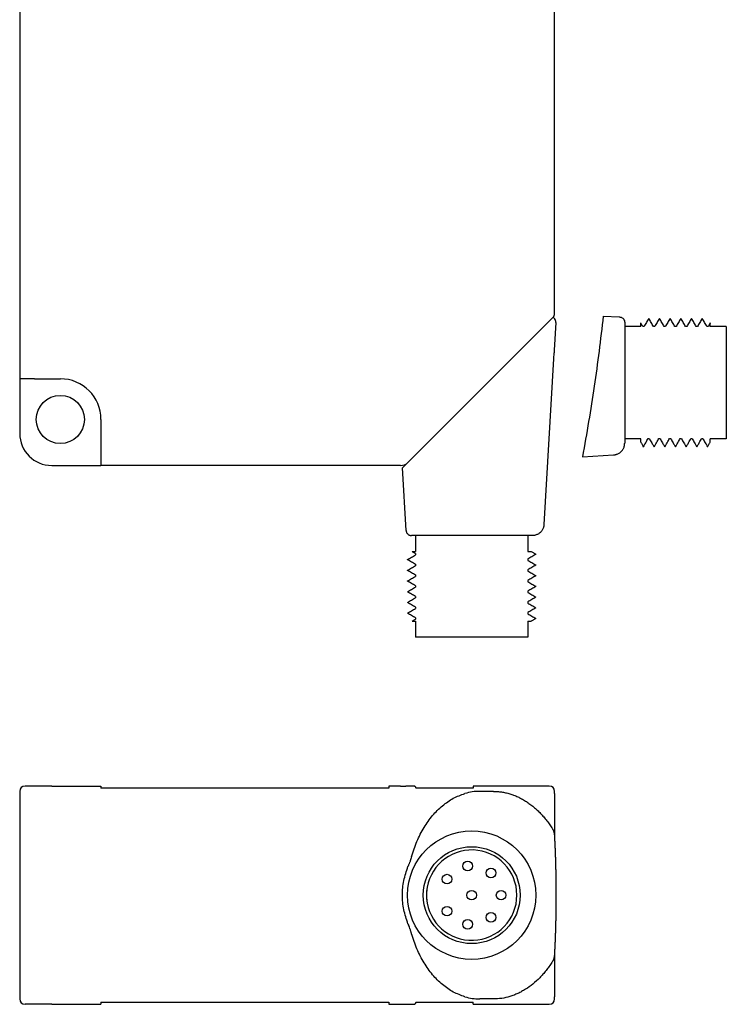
# Model space of a CAD drawing. Extents: x 6 to 288, y -366 to -210.
# Tile 2 of 4: x 56 to 122, y -366 to -274. Entities that reach past the tile are written whole.
import ezdxf

# ---------------------------------------------------------------- set-up
doc = ezdxf.new("R2010")
doc.units = 0
doc.layers.get('0').update_dxf_attribs({"linetype": 'CONTINUOUS'})
doc.layers.add('1', color=7, linetype='CONTINUOUS')

msp = doc.modelspace()

# ---------------------------------------------------------------- linework, layer by layer
at = {"color": 7, "linetype": 'CONTINUOUS'}
for p, q in [((55.555, -258.262), (55.555, -307.162)), ((105.555, -301.055), (105.555, -263.362)), ((105.408, -301.408), (99.94, -306.876)), ((105.414, -301.403), (105.408, -301.408)), ((105.533, -301.522), (105.414, -301.403)), ((110.107, -301.294), (111.634, -301.384)), ((105.678, -301.905), (105.527, -304.473)), ((112.105, -301.883), (112.105, -302.262)), ((113.605, -302.262), (112.105, -302.262)), ((112.105, -302.262), (112.105, -312.762)), ((113.605, -302.262), (113.605, -301.938)), ((113.918, -302.262), (113.788, -302.262)), ((114.918, -302.262), (114.788, -302.262)), ((115.918, -302.262), (115.788, -302.262)), ((116.918, -302.262), (116.788, -302.262)), ((117.918, -302.262), (117.788, -302.262)), ((118.918, -302.262), (118.788, -302.262)), ((119.918, -302.262), (119.788, -302.262)), ((120.105, -302.262), (120.105, -301.938)), ((121.605, -302.262), (120.105, -302.262)), ((121.605, -302.262), (121.605, -312.762)), ((105.527, -304.473), (105.512, -304.732)), ((104.566, -320.776), (105.478, -305.298)), ((105.478, -305.298), (105.512, -304.732)), ((55.555, -307.162), (55.555, -312.262)), ((56.955, -307.162), (55.555, -307.162)), ((56.955, -307.162), (59.355, -307.162)), ((99.94, -306.876), (97.169, -309.647)), ((97.169, -309.647), (92.616, -314.201)), ((63.155, -310.962), (63.155, -314.262)), ((112.105, -312.762), (112.105, -313.178)), ((113.605, -312.762), (112.105, -312.762)), ((113.605, -313.085), (113.605, -312.762)), ((114.422, -312.762), (114.292, -312.762)), ((115.422, -312.762), (115.292, -312.762)), ((116.422, -312.762), (116.292, -312.762)), ((117.422, -312.762), (117.292, -312.762)), ((118.422, -312.762), (118.292, -312.762)), ((119.422, -312.762), (119.292, -312.762)), ((120.105, -313.085), (120.105, -312.762)), ((121.605, -312.762), (120.105, -312.762)), ((63.155, -314.262), (63.155, -315.262)), ((92.186, -314.631), (91.848, -314.969)), ((92.616, -314.201), (92.186, -314.631)), ((108.166, -314.444), (111.07, -314.273)), ((58.555, -315.262), (63.155, -315.262)), ((90.055, -315.262), (63.155, -315.262)), ((91.141, -315.262), (90.055, -315.262)), ((91.332, -315.485), (91.848, -314.969)), ((91.677, -321.341), (91.332, -315.485)), ((92.555, -321.812), (92.176, -321.812)), ((92.555, -321.812), (92.555, -323.312)), ((103.055, -321.812), (92.555, -321.812)), ((103.471, -321.812), (103.055, -321.812)), ((103.055, -321.812), (103.055, -323.312)), ((92.231, -323.312), (92.555, -323.312)), ((92.555, -323.495), (92.555, -323.625)), ((103.055, -323.312), (103.379, -323.312)), ((92.555, -324.495), (92.555, -324.625)), ((103.055, -323.999), (103.055, -324.129)), ((92.555, -325.495), (92.555, -325.625)), ((103.055, -324.999), (103.055, -325.129)), ((92.555, -326.495), (92.555, -326.625)), ((103.055, -325.999), (103.055, -326.129)), ((92.555, -327.495), (92.555, -327.625)), ((103.055, -326.999), (103.055, -327.129)), ((103.055, -327.999), (103.055, -328.129)), ((92.555, -328.495), (92.555, -328.625)), ((103.055, -328.999), (103.055, -329.129)), ((92.231, -329.812), (92.555, -329.812)), ((92.555, -329.495), (92.555, -329.625)), ((92.555, -329.812), (92.555, -331.312)), ((103.055, -329.812), (103.379, -329.812)), ((103.055, -329.812), (103.055, -331.312)), ((103.055, -331.312), (92.555, -331.312)), ((55.555, -345.713), (55.555, -365.113)), ((58.555, -345.213), (56.055, -345.213)), ((58.555, -345.213), (63.155, -345.213)), ((63.155, -345.213), (63.155, -345.413)), ((90.055, -345.413), (63.155, -345.413)), ((91.141, -345.213), (90.085, -345.213)), ((91.141, -345.213), (91.636, -345.213)), ((92.382, -345.213), (91.636, -345.213)), ((97.955, -345.413), (92.603, -345.413)), ((97.955, -345.213), (97.955, -345.413)), ((105.055, -345.213), (97.955, -345.213)), ((99.84, -345.713), (98.555, -345.713)), ((99.84, -345.713), (99.84, -345.713)), ((105.555, -345.913), (105.555, -345.713)), ((105.555, -345.913), (105.555, -350.245)), ((105.555, -360.58), (105.555, -364.913)), ((99.84, -365.113), (98.555, -365.113)), ((99.84, -365.113), (99.84, -365.113)), ((105.555, -365.113), (105.555, -364.913)), ((58.555, -365.613), (56.055, -365.613)), ((58.555, -365.613), (63.155, -365.613)), ((63.155, -365.413), (90.055, -365.413)), ((63.155, -365.413), (63.155, -365.613)), ((90.085, -365.613), (91.141, -365.613)), ((91.141, -365.613), (91.636, -365.613)), ((91.636, -365.613), (92.382, -365.613)), ((92.603, -365.413), (97.955, -365.413)), ((97.955, -365.613), (97.955, -365.413)), ((97.955, -365.613), (105.055, -365.613))]:
    msp.add_line(p, q, dxfattribs=at)
for centre, radius in [((59.355, -310.962), 2.25), ((97.805, -355.413), 6), ((97.805, -355.413), 4.529), ((97.422, -352.689), 0.45), ((99.609, -353.337), 0.45), ((95.499, -353.915), 0.45), ((97.805, -355.413), 0.45), ((100.555, -355.413), 0.45), ((95.499, -356.91), 0.45), ((97.422, -358.136), 0.45), ((99.609, -357.488), 0.45)]:
    msp.add_circle(centre, radius, dxfattribs=at)
for centre, radius, start, end in [((105.055, -301.055), 0.5, -45, 0), ((105.179, -301.875), 0.5, -3.3735, 45.00002), ((59.355, -310.962), 3.8, 0, 90), ((58.555, -312.262), 3, 180, -90), ((91.141, -314.262), 1, -90, -45), ((56.055, -345.713), 0.5, 90, 180), ((105.055, -345.713), 0.5, 0, 90), ((97.805, -355.413), 4.224, 0, 175.5526), ((97.805, -355.413), 4.224, 175.5526, -175.5526), ((97.805, -355.413), 4.224, -175.5526, 0), ((56.055, -365.113), 0.5, 180, -90), ((105.055, -365.113), 0.5, -90, 0)]:
    msp.add_arc(centre, radius, start, end, dxfattribs=at)
for points, knots in [([(111.634, -301.384), (111.654, -301.386), (111.698, -301.39), (111.78, -301.412), (111.877, -301.458), (111.958, -301.525), (112.01, -301.589), (112.043, -301.641), (112.069, -301.694), (112.088, -301.751), (112.102, -301.814), (112.104, -301.859), (112.105, -301.883)], [0, 0, 0, 0, 0.058421, 0.1323, 0.2549064, 0.3775139, 0.4455477, 0.5002925, 0.5616373, 0.6229822, 0.6812803, 0.7549721, 0.7549721, 0.7549721, 0.7549721]), ([(111.634, -301.384), (111.634, -301.384), (111.634, -301.384), (111.634, -301.384), (111.634, -301.384), (111.634, -301.384), (111.634, -301.384)], [0, 0, 0, 0, 0.000003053, 0.0000061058, 0.00000914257, 0.00001209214, 0.00001209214, 0.00001209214, 0.00001209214]), ([(114.348, -301.518), (114.311, -301.582), (114.238, -301.707), (114.129, -301.896), (114.021, -302.082), (113.949, -302.207), (113.914, -302.269)], [0, 0, 0, 0, 0.2203194, 0.4336598, 0.6542183, 0.8673196, 0.8673196, 0.8673196, 0.8673196]), ([(114.362, -301.518), (114.361, -301.516), (114.359, -301.513), (114.355, -301.511), (114.35, -301.513), (114.349, -301.516), (114.348, -301.518)], [0, 0, 0, 0, 0.00598714, 0.00994396, 0.01390078, 0.01988792, 0.01988792, 0.01988792, 0.01988792]), ([(114.792, -302.262), (114.757, -302.201), (114.686, -302.079), (114.58, -301.894), (114.471, -301.707), (114.399, -301.582), (114.362, -301.518)], [0, 0, 0, 0, 0.2090874, 0.4253427, 0.6387083, 0.8590026, 0.8590026, 0.8590026, 0.8590026]), ([(115.348, -301.518), (115.311, -301.582), (115.238, -301.707), (115.129, -301.896), (115.021, -302.082), (114.949, -302.207), (114.914, -302.269)], [0, 0, 0, 0, 0.2203507, 0.4336598, 0.6542183, 0.8673196, 0.8673196, 0.8673196, 0.8673196]), ([(115.362, -301.518), (115.361, -301.516), (115.359, -301.513), (115.355, -301.511), (115.35, -301.513), (115.349, -301.516), (115.348, -301.518)], [0, 0, 0, 0, 0.00598714, 0.00994396, 0.01390078, 0.01988792, 0.01988792, 0.01988792, 0.01988792]), ([(115.792, -302.262), (115.757, -302.201), (115.686, -302.079), (115.58, -301.894), (115.471, -301.707), (115.399, -301.582), (115.362, -301.518)], [0, 0, 0, 0, 0.2090874, 0.4253427, 0.6386832, 0.8590026, 0.8590026, 0.8590026, 0.8590026]), ([(116.348, -301.518), (116.311, -301.582), (116.238, -301.707), (116.129, -301.896), (116.021, -302.082), (115.949, -302.207), (115.914, -302.269)], [0, 0, 0, 0, 0.2203583, 0.4336598, 0.6542016, 0.8673196, 0.8673196, 0.8673196, 0.8673196]), ([(116.362, -301.518), (116.361, -301.516), (116.359, -301.513), (116.355, -301.511), (116.35, -301.513), (116.349, -301.516), (116.348, -301.518)], [0, 0, 0, 0, 0.00598714, 0.00994396, 0.01390078, 0.01988792, 0.01988792, 0.01988792, 0.01988792]), ([(116.792, -302.262), (116.757, -302.201), (116.686, -302.079), (116.58, -301.894), (116.471, -301.707), (116.399, -301.582), (116.362, -301.518)], [0, 0, 0, 0, 0.2090874, 0.4253427, 0.6387381, 0.8590026, 0.8590026, 0.8590026, 0.8590026]), ([(117.348, -301.518), (117.311, -301.582), (117.238, -301.707), (117.129, -301.896), (117.021, -302.082), (116.949, -302.207), (116.914, -302.269)], [0, 0, 0, 0, 0.2203472, 0.4336598, 0.6542183, 0.8673196, 0.8673196, 0.8673196, 0.8673196]), ([(117.362, -301.518), (117.361, -301.516), (117.359, -301.513), (117.355, -301.511), (117.35, -301.513), (117.349, -301.516), (117.348, -301.518)], [0, 0, 0, 0, 0.00598714, 0.00994396, 0.01390078, 0.01988792, 0.01988792, 0.01988792, 0.01988792]), ([(117.792, -302.262), (117.757, -302.201), (117.686, -302.079), (117.58, -301.894), (117.471, -301.707), (117.399, -301.582), (117.362, -301.518)], [0, 0, 0, 0, 0.2090874, 0.4253427, 0.6386832, 0.8590026, 0.8590026, 0.8590026, 0.8590026]), ([(118.348, -301.518), (118.311, -301.582), (118.238, -301.707), (118.129, -301.896), (118.021, -302.082), (117.949, -302.207), (117.914, -302.269)], [0, 0, 0, 0, 0.2203194, 0.4336598, 0.6542183, 0.8673196, 0.8673196, 0.8673196, 0.8673196]), ([(118.362, -301.518), (118.361, -301.516), (118.359, -301.513), (118.355, -301.511), (118.35, -301.513), (118.349, -301.516), (118.348, -301.518)], [0, 0, 0, 0, 0.00598714, 0.00994396, 0.01390078, 0.01988792, 0.01988792, 0.01988792, 0.01988792]), ([(118.792, -302.262), (118.757, -302.201), (118.686, -302.079), (118.58, -301.894), (118.471, -301.707), (118.399, -301.582), (118.362, -301.518)], [0, 0, 0, 0, 0.2090874, 0.4253427, 0.6386525, 0.8590026, 0.8590026, 0.8590026, 0.8590026]), ([(119.348, -301.518), (119.311, -301.582), (119.238, -301.707), (119.129, -301.896), (119.021, -302.082), (118.949, -302.207), (118.914, -302.269)], [0, 0, 0, 0, 0.2203194, 0.4336598, 0.6542035, 0.8673196, 0.8673196, 0.8673196, 0.8673196]), ([(119.362, -301.518), (119.361, -301.516), (119.359, -301.513), (119.355, -301.511), (119.35, -301.513), (119.349, -301.516), (119.348, -301.518)], [0, 0, 0, 0, 0.00598714, 0.00994396, 0.01390078, 0.01988792, 0.01988792, 0.01988792, 0.01988792]), ([(119.792, -302.262), (119.757, -302.201), (119.686, -302.079), (119.58, -301.894), (119.471, -301.707), (119.399, -301.582), (119.362, -301.518)], [0, 0, 0, 0, 0.2090874, 0.4253427, 0.6385673, 0.8590026, 0.8590026, 0.8590026, 0.8590026]), ([(113.792, -302.262), (113.777, -302.235), (113.746, -302.183), (113.7, -302.102), (113.653, -302.021), (113.621, -301.965), (113.605, -301.938)], [0, 0, 0, 0, 0.09142, 0.1828401, 0.2784186, 0.3739972, 0.3739972, 0.3739972, 0.3739972]), ([(113.862, -313.505), (113.899, -313.442), (113.971, -313.317), (114.08, -313.128), (114.188, -312.941), (114.261, -312.816), (114.296, -312.755)], [0, 0, 0, 0, 0.2203194, 0.4336598, 0.6542183, 0.8673196, 0.8673196, 0.8673196, 0.8673196]), ([(114.418, -312.762), (114.453, -312.822), (114.524, -312.945), (114.63, -313.129), (114.738, -313.317), (114.811, -313.442), (114.848, -313.505)], [0, 0, 0, 0, 0.2090985, 0.4253427, 0.6386832, 0.8590026, 0.8590026, 0.8590026, 0.8590026]), ([(114.862, -313.505), (114.899, -313.442), (114.971, -313.317), (115.08, -313.128), (115.188, -312.941), (115.261, -312.816), (115.296, -312.755)], [0, 0, 0, 0, 0.2203194, 0.4336598, 0.6542183, 0.8673196, 0.8673196, 0.8673196, 0.8673196]), ([(115.418, -312.762), (115.453, -312.822), (115.524, -312.945), (115.63, -313.129), (115.738, -313.317), (115.811, -313.442), (115.848, -313.505)], [0, 0, 0, 0, 0.209103, 0.4253427, 0.6386832, 0.8590026, 0.8590026, 0.8590026, 0.8590026]), ([(115.862, -313.505), (115.899, -313.442), (115.971, -313.317), (116.08, -313.128), (116.188, -312.941), (116.261, -312.816), (116.296, -312.755)], [0, 0, 0, 0, 0.2203006, 0.4336598, 0.6542051, 0.8673196, 0.8673196, 0.8673196, 0.8673196]), ([(116.418, -312.762), (116.453, -312.822), (116.524, -312.945), (116.63, -313.129), (116.738, -313.317), (116.811, -313.442), (116.848, -313.505)], [0, 0, 0, 0, 0.2090874, 0.4253427, 0.6386832, 0.8590026, 0.8590026, 0.8590026, 0.8590026]), ([(116.862, -313.505), (116.899, -313.442), (116.971, -313.317), (117.08, -313.128), (117.188, -312.941), (117.261, -312.816), (117.296, -312.755)], [0, 0, 0, 0, 0.2203194, 0.4336598, 0.6542183, 0.8673196, 0.8673196, 0.8673196, 0.8673196]), ([(117.418, -312.762), (117.453, -312.822), (117.524, -312.945), (117.63, -313.129), (117.738, -313.317), (117.811, -313.442), (117.848, -313.505)], [0, 0, 0, 0, 0.2090874, 0.4253427, 0.6386832, 0.8590026, 0.8590026, 0.8590026, 0.8590026]), ([(117.862, -313.505), (117.899, -313.442), (117.971, -313.317), (118.08, -313.128), (118.188, -312.941), (118.261, -312.816), (118.296, -312.755)], [0, 0, 0, 0, 0.2203194, 0.4336598, 0.654199, 0.8673196, 0.8673196, 0.8673196, 0.8673196]), ([(118.418, -312.762), (118.453, -312.822), (118.524, -312.945), (118.63, -313.129), (118.738, -313.317), (118.811, -313.442), (118.848, -313.505)], [0, 0, 0, 0, 0.2091002, 0.4253427, 0.6386832, 0.8590026, 0.8590026, 0.8590026, 0.8590026]), ([(118.862, -313.505), (118.899, -313.442), (118.971, -313.317), (119.08, -313.128), (119.188, -312.941), (119.261, -312.816), (119.296, -312.755)], [0, 0, 0, 0, 0.2203194, 0.4336598, 0.6542183, 0.8673196, 0.8673196, 0.8673196, 0.8673196]), ([(119.418, -312.762), (119.453, -312.822), (119.524, -312.945), (119.63, -313.129), (119.739, -313.317), (119.811, -313.442), (119.848, -313.505)], [0, 0, 0, 0, 0.2090874, 0.4253427, 0.6388272, 0.8590026, 0.8590026, 0.8590026, 0.8590026]), ([(111.07, -314.273), (111.092, -314.271), (111.14, -314.267), (111.213, -314.256), (111.285, -314.239), (111.369, -314.214), (111.474, -314.173), (111.589, -314.11), (111.703, -314.029), (111.803, -313.937), (111.893, -313.83), (111.964, -313.72), (112.024, -313.599), (112.061, -313.49), (112.084, -313.394), (112.096, -313.324), (112.103, -313.252), (112.104, -313.203), (112.105, -313.178)], [0, 0, 0, 0, 0.068183, 0.144565, 0.220833, 0.288898, 0.409158, 0.55842, 0.678849, 0.82848, 0.963687, 1.098833, 1.219413, 1.369428, 1.442073, 1.5147, 1.583102, 1.659889, 1.659889, 1.659889, 1.659889]), ([(113.605, -313.085), (113.625, -313.12), (113.665, -313.19), (113.726, -313.295), (113.787, -313.4), (113.827, -313.47), (113.848, -313.505)], [0, 0, 0, 0, 0.1205132, 0.2425027, 0.3630663, 0.4850054, 0.4850054, 0.4850054, 0.4850054]), ([(113.862, -313.505), (113.861, -313.507), (113.859, -313.51), (113.855, -313.512), (113.85, -313.51), (113.849, -313.507), (113.848, -313.505)], [0, 0, 0, 0, 0.00598714, 0.00994396, 0.01390078, 0.01988792, 0.01988792, 0.01988792, 0.01988792]), ([(114.862, -313.505), (114.861, -313.507), (114.859, -313.51), (114.855, -313.512), (114.85, -313.51), (114.849, -313.507), (114.848, -313.505)], [0, 0, 0, 0, 0.00598714, 0.00994396, 0.01390078, 0.01988792, 0.01988792, 0.01988792, 0.01988792]), ([(115.862, -313.505), (115.861, -313.507), (115.859, -313.51), (115.855, -313.512), (115.85, -313.51), (115.849, -313.507), (115.848, -313.505)], [0, 0, 0, 0, 0.00598714, 0.00994396, 0.01390078, 0.01988792, 0.01988792, 0.01988792, 0.01988792]), ([(116.862, -313.505), (116.861, -313.507), (116.859, -313.51), (116.855, -313.512), (116.85, -313.51), (116.849, -313.507), (116.848, -313.505)], [0, 0, 0, 0, 0.00598714, 0.00994396, 0.01390078, 0.01988792, 0.01988792, 0.01988792, 0.01988792]), ([(117.862, -313.505), (117.861, -313.507), (117.859, -313.51), (117.855, -313.512), (117.85, -313.51), (117.849, -313.507), (117.848, -313.505)], [0, 0, 0, 0, 0.00598714, 0.00994396, 0.01390078, 0.01988792, 0.01988792, 0.01988792, 0.01988792]), ([(118.862, -313.505), (118.861, -313.507), (118.859, -313.51), (118.855, -313.512), (118.85, -313.51), (118.849, -313.507), (118.848, -313.505)], [0, 0, 0, 0, 0.00598714, 0.00994396, 0.01390078, 0.01988792, 0.01988792, 0.01988792, 0.01988792]), ([(119.862, -313.505), (119.861, -313.507), (119.859, -313.51), (119.855, -313.512), (119.85, -313.51), (119.849, -313.507), (119.848, -313.505)], [0, 0, 0, 0, 0.00598714, 0.00994396, 0.01390078, 0.01988792, 0.01988792, 0.01988792, 0.01988792]), ([(119.862, -313.505), (119.883, -313.47), (119.923, -313.4), (119.984, -313.295), (120.044, -313.19), (120.085, -313.12), (120.105, -313.085)], [0, 0, 0, 0, 0.1226524, 0.2425027, 0.3650989, 0.4850054, 0.4850054, 0.4850054, 0.4850054]), ([(111.07, -314.273), (111.07, -314.273), (111.07, -314.273), (111.07, -314.273), (111.07, -314.273), (111.07, -314.273), (111.07, -314.273)], [0, 0, 0, 0, 0.00000299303, 0.00000598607, 0.0000089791, 0.00001197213, 0.00001197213, 0.00001197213, 0.00001197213]), ([(104.566, -320.776), (104.564, -320.799), (104.56, -320.847), (104.549, -320.92), (104.532, -320.992), (104.507, -321.076), (104.466, -321.181), (104.404, -321.296), (104.322, -321.41), (104.23, -321.509), (104.123, -321.6), (104.013, -321.671), (103.892, -321.731), (103.783, -321.768), (103.687, -321.791), (103.617, -321.803), (103.545, -321.81), (103.496, -321.811), (103.471, -321.812)], [0, 0, 0, 0, 0.068183, 0.144565, 0.220833, 0.288898, 0.409158, 0.55842, 0.678849, 0.82848, 0.963687, 1.098833, 1.219413, 1.369428, 1.442073, 1.5147, 1.583102, 1.659889, 1.659889, 1.659889, 1.659889]), ([(104.566, -320.776), (104.566, -320.776), (104.566, -320.776), (104.566, -320.776), (104.566, -320.776)], [0, 0, 0, 0, 0.00000598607, 0.00001197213, 0.00001197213, 0.00001197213, 0.00001197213]), ([(91.677, -321.341), (91.679, -321.361), (91.683, -321.405), (91.705, -321.487), (91.751, -321.584), (91.818, -321.665), (91.882, -321.717), (91.934, -321.75), (91.987, -321.776), (92.044, -321.795), (92.108, -321.809), (92.152, -321.811), (92.176, -321.812)], [0, 0, 0, 0, 0.058421, 0.1323, 0.2549064, 0.3775139, 0.4455477, 0.5002925, 0.5616373, 0.6229822, 0.6812803, 0.7549721, 0.7549721, 0.7549721, 0.7549721]), ([(91.677, -321.341), (91.677, -321.341), (91.677, -321.341), (91.677, -321.341), (91.677, -321.341)], [0, 0, 0, 0, 0.00000610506, 0.00001209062, 0.00001209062, 0.00001209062, 0.00001209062]), ([(91.811, -324.054), (91.875, -324.018), (92, -323.945), (92.189, -323.836), (92.375, -323.728), (92.501, -323.656), (92.562, -323.62)], [0, 0, 0, 0, 0.2203194, 0.4336598, 0.6542183, 0.8673196, 0.8673196, 0.8673196, 0.8673196]), ([(92.555, -323.499), (92.528, -323.484), (92.476, -323.453), (92.395, -323.407), (92.314, -323.36), (92.259, -323.328), (92.231, -323.312)], [0, 0, 0, 0, 0.09142, 0.1828401, 0.2784186, 0.3739972, 0.3739972, 0.3739972, 0.3739972]), ([(103.799, -323.569), (103.735, -323.606), (103.61, -323.678), (103.421, -323.787), (103.234, -323.895), (103.109, -323.967), (103.048, -324.003)], [0, 0, 0, 0, 0.2203194, 0.4336598, 0.6542183, 0.8673196, 0.8673196, 0.8673196, 0.8673196]), ([(103.379, -323.312), (103.413, -323.332), (103.483, -323.372), (103.588, -323.433), (103.693, -323.494), (103.763, -323.534), (103.799, -323.554)], [0, 0, 0, 0, 0.1205132, 0.2425027, 0.3630663, 0.4850054, 0.4850054, 0.4850054, 0.4850054]), ([(103.799, -323.569), (103.8, -323.568), (103.803, -323.566), (103.806, -323.562), (103.803, -323.557), (103.8, -323.555), (103.799, -323.554)], [0, 0, 0, 0, 0.00598714, 0.00994396, 0.01390078, 0.01988792, 0.01988792, 0.01988792, 0.01988792]), ([(91.811, -324.069), (91.809, -324.068), (91.807, -324.066), (91.804, -324.062), (91.807, -324.057), (91.809, -324.055), (91.811, -324.054)], [0, 0, 0, 0, 0.00598714, 0.00994396, 0.01390078, 0.01988792, 0.01988792, 0.01988792, 0.01988792]), ([(92.555, -324.499), (92.495, -324.464), (92.372, -324.393), (92.187, -324.286), (92, -324.178), (91.875, -324.106), (91.811, -324.069)], [0, 0, 0, 0, 0.2090874, 0.4253427, 0.6387083, 0.8590026, 0.8590026, 0.8590026, 0.8590026]), ([(91.811, -325.054), (91.875, -325.018), (92, -324.945), (92.189, -324.836), (92.375, -324.728), (92.501, -324.656), (92.562, -324.62)], [0, 0, 0, 0, 0.2203507, 0.4336598, 0.6542183, 0.8673196, 0.8673196, 0.8673196, 0.8673196]), ([(103.799, -324.569), (103.735, -324.606), (103.61, -324.678), (103.421, -324.787), (103.234, -324.895), (103.109, -324.967), (103.048, -325.003)], [0, 0, 0, 0, 0.2203194, 0.4336598, 0.6542183, 0.8673196, 0.8673196, 0.8673196, 0.8673196]), ([(103.055, -324.125), (103.115, -324.159), (103.238, -324.23), (103.422, -324.337), (103.61, -324.445), (103.735, -324.518), (103.799, -324.554)], [0, 0, 0, 0, 0.2090985, 0.4253427, 0.6386832, 0.8590026, 0.8590026, 0.8590026, 0.8590026]), ([(103.799, -324.569), (103.8, -324.568), (103.803, -324.566), (103.806, -324.562), (103.803, -324.557), (103.8, -324.555), (103.799, -324.554)], [0, 0, 0, 0, 0.00598714, 0.00994396, 0.01390078, 0.01988792, 0.01988792, 0.01988792, 0.01988792]), ([(91.811, -325.069), (91.809, -325.068), (91.807, -325.066), (91.804, -325.062), (91.807, -325.057), (91.809, -325.055), (91.811, -325.054)], [0, 0, 0, 0, 0.00598714, 0.00994396, 0.01390078, 0.01988792, 0.01988792, 0.01988792, 0.01988792]), ([(92.555, -325.499), (92.495, -325.464), (92.372, -325.393), (92.187, -325.286), (92, -325.178), (91.875, -325.106), (91.811, -325.069)], [0, 0, 0, 0, 0.2090874, 0.4253427, 0.6386832, 0.8590026, 0.8590026, 0.8590026, 0.8590026]), ([(91.811, -326.054), (91.875, -326.018), (92, -325.945), (92.189, -325.836), (92.375, -325.728), (92.501, -325.656), (92.562, -325.62)], [0, 0, 0, 0, 0.2203583, 0.4336598, 0.6542016, 0.8673196, 0.8673196, 0.8673196, 0.8673196]), ([(103.799, -325.569), (103.735, -325.606), (103.61, -325.678), (103.421, -325.787), (103.234, -325.895), (103.109, -325.967), (103.048, -326.003)], [0, 0, 0, 0, 0.2203006, 0.4336598, 0.6542051, 0.8673196, 0.8673196, 0.8673196, 0.8673196]), ([(103.055, -325.125), (103.115, -325.159), (103.238, -325.23), (103.422, -325.337), (103.61, -325.445), (103.735, -325.518), (103.799, -325.554)], [0, 0, 0, 0, 0.209103, 0.4253427, 0.6386832, 0.8590026, 0.8590026, 0.8590026, 0.8590026]), ([(103.799, -325.569), (103.8, -325.568), (103.803, -325.566), (103.806, -325.562), (103.803, -325.557), (103.8, -325.555), (103.799, -325.554)], [0, 0, 0, 0, 0.00598714, 0.00994396, 0.01390078, 0.01988792, 0.01988792, 0.01988792, 0.01988792]), ([(91.811, -326.069), (91.809, -326.068), (91.807, -326.066), (91.804, -326.062), (91.807, -326.057), (91.809, -326.055), (91.811, -326.054)], [0, 0, 0, 0, 0.00598714, 0.00994396, 0.01390078, 0.01988792, 0.01988792, 0.01988792, 0.01988792]), ([(92.555, -326.499), (92.495, -326.464), (92.372, -326.393), (92.187, -326.286), (92, -326.178), (91.875, -326.106), (91.811, -326.069)], [0, 0, 0, 0, 0.2090874, 0.4253427, 0.6387381, 0.8590026, 0.8590026, 0.8590026, 0.8590026]), ([(91.811, -327.054), (91.875, -327.018), (92, -326.945), (92.189, -326.836), (92.375, -326.728), (92.501, -326.656), (92.562, -326.62)], [0, 0, 0, 0, 0.2203472, 0.4336598, 0.6542183, 0.8673196, 0.8673196, 0.8673196, 0.8673196]), ([(103.799, -326.569), (103.735, -326.606), (103.61, -326.678), (103.421, -326.787), (103.234, -326.895), (103.109, -326.967), (103.048, -327.003)], [0, 0, 0, 0, 0.2203194, 0.4336598, 0.6542183, 0.8673196, 0.8673196, 0.8673196, 0.8673196]), ([(103.055, -326.125), (103.115, -326.159), (103.238, -326.23), (103.422, -326.337), (103.61, -326.445), (103.735, -326.518), (103.799, -326.554)], [0, 0, 0, 0, 0.2090874, 0.4253427, 0.6386832, 0.8590026, 0.8590026, 0.8590026, 0.8590026]), ([(103.799, -326.569), (103.8, -326.568), (103.803, -326.566), (103.806, -326.562), (103.803, -326.557), (103.8, -326.555), (103.799, -326.554)], [0, 0, 0, 0, 0.00598714, 0.00994396, 0.01390078, 0.01988792, 0.01988792, 0.01988792, 0.01988792]), ([(91.811, -327.069), (91.809, -327.068), (91.807, -327.066), (91.804, -327.062), (91.807, -327.057), (91.809, -327.055), (91.811, -327.054)], [0, 0, 0, 0, 0.00598714, 0.00994396, 0.01390078, 0.01988792, 0.01988792, 0.01988792, 0.01988792]), ([(92.555, -327.499), (92.495, -327.464), (92.372, -327.393), (92.187, -327.286), (92, -327.178), (91.875, -327.106), (91.811, -327.069)], [0, 0, 0, 0, 0.2090874, 0.4253427, 0.6386832, 0.8590026, 0.8590026, 0.8590026, 0.8590026]), ([(103.055, -327.125), (103.115, -327.159), (103.238, -327.23), (103.422, -327.337), (103.61, -327.445), (103.735, -327.518), (103.799, -327.554)], [0, 0, 0, 0, 0.2090874, 0.4253427, 0.6386832, 0.8590026, 0.8590026, 0.8590026, 0.8590026]), ([(91.811, -328.069), (91.809, -328.068), (91.807, -328.066), (91.804, -328.062), (91.807, -328.057), (91.809, -328.055), (91.811, -328.054)], [0, 0, 0, 0, 0.00598714, 0.00994396, 0.01390078, 0.01988792, 0.01988792, 0.01988792, 0.01988792]), ([(91.811, -328.054), (91.875, -328.018), (92, -327.945), (92.189, -327.836), (92.375, -327.728), (92.501, -327.656), (92.562, -327.62)], [0, 0, 0, 0, 0.2203194, 0.4336598, 0.6542183, 0.8673196, 0.8673196, 0.8673196, 0.8673196]), ([(92.555, -328.499), (92.495, -328.464), (92.372, -328.393), (92.187, -328.286), (92, -328.178), (91.875, -328.106), (91.811, -328.069)], [0, 0, 0, 0, 0.2090874, 0.4253427, 0.6386525, 0.8590026, 0.8590026, 0.8590026, 0.8590026]), ([(103.799, -327.569), (103.735, -327.606), (103.61, -327.678), (103.421, -327.787), (103.234, -327.895), (103.109, -327.967), (103.048, -328.003)], [0, 0, 0, 0, 0.2203194, 0.4336598, 0.654199, 0.8673196, 0.8673196, 0.8673196, 0.8673196]), ([(103.055, -328.125), (103.115, -328.159), (103.238, -328.23), (103.422, -328.337), (103.61, -328.445), (103.735, -328.518), (103.799, -328.554)], [0, 0, 0, 0, 0.2091002, 0.4253427, 0.6386832, 0.8590026, 0.8590026, 0.8590026, 0.8590026]), ([(103.799, -327.569), (103.8, -327.568), (103.803, -327.566), (103.806, -327.562), (103.803, -327.557), (103.8, -327.555), (103.799, -327.554)], [0, 0, 0, 0, 0.00598714, 0.00994396, 0.01390078, 0.01988792, 0.01988792, 0.01988792, 0.01988792]), ([(91.811, -329.069), (91.809, -329.068), (91.807, -329.066), (91.804, -329.062), (91.807, -329.057), (91.809, -329.055), (91.811, -329.054)], [0, 0, 0, 0, 0.00598714, 0.00994396, 0.01390078, 0.01988792, 0.01988792, 0.01988792, 0.01988792]), ([(91.811, -329.054), (91.875, -329.018), (92, -328.945), (92.189, -328.836), (92.375, -328.728), (92.501, -328.656), (92.562, -328.62)], [0, 0, 0, 0, 0.2203194, 0.4336598, 0.6542035, 0.8673196, 0.8673196, 0.8673196, 0.8673196]), ([(92.555, -329.499), (92.495, -329.464), (92.372, -329.393), (92.187, -329.287), (92, -329.178), (91.875, -329.106), (91.811, -329.069)], [0, 0, 0, 0, 0.2090874, 0.4253427, 0.6385673, 0.8590026, 0.8590026, 0.8590026, 0.8590026]), ([(103.799, -328.569), (103.735, -328.606), (103.61, -328.678), (103.421, -328.787), (103.234, -328.895), (103.109, -328.967), (103.048, -329.003)], [0, 0, 0, 0, 0.2203194, 0.4336598, 0.6542183, 0.8673196, 0.8673196, 0.8673196, 0.8673196]), ([(103.055, -329.125), (103.115, -329.159), (103.238, -329.23), (103.422, -329.337), (103.61, -329.445), (103.735, -329.518), (103.799, -329.554)], [0, 0, 0, 0, 0.2090874, 0.4253427, 0.6388272, 0.8590026, 0.8590026, 0.8590026, 0.8590026]), ([(103.799, -328.569), (103.8, -328.568), (103.803, -328.566), (103.806, -328.562), (103.803, -328.557), (103.8, -328.555), (103.799, -328.554)], [0, 0, 0, 0, 0.00598714, 0.00994396, 0.01390078, 0.01988792, 0.01988792, 0.01988792, 0.01988792]), ([(103.799, -329.569), (103.763, -329.589), (103.693, -329.63), (103.588, -329.691), (103.483, -329.751), (103.413, -329.792), (103.379, -329.812)], [0, 0, 0, 0, 0.1226524, 0.2425027, 0.3650989, 0.4850054, 0.4850054, 0.4850054, 0.4850054]), ([(103.799, -329.569), (103.8, -329.568), (103.803, -329.566), (103.806, -329.562), (103.803, -329.557), (103.8, -329.555), (103.799, -329.554)], [0, 0, 0, 0, 0.00598714, 0.00994396, 0.01390078, 0.01988792, 0.01988792, 0.01988792, 0.01988792]), ([(90.085, -345.213), (90.082, -345.214), (90.075, -345.216), (90.066, -345.232), (90.06, -345.26), (90.057, -345.302), (90.055, -345.354), (90.055, -345.392), (90.055, -345.413)], [0, 0, 0, 0, 0.0098267, 0.0207776, 0.0519979, 0.0961347, 0.1466949, 0.209138, 0.209138, 0.209138, 0.209138]), ([(92.186, -351.813), (92.34, -351.332), (92.642, -350.39), (93.31, -349.099), (94.107, -347.97), (95.03, -347.045), (96.047, -346.323), (96.801, -346.047), (97.169, -345.913)], [0, 0, 0, 0, 1.512667, 2.963083, 4.34077, 5.641988, 6.871271, 8.042363, 8.042363, 8.042363, 8.042363]), ([(92.603, -345.413), (92.597, -345.392), (92.585, -345.352), (92.553, -345.298), (92.509, -345.253), (92.461, -345.226), (92.418, -345.214), (92.393, -345.213), (92.382, -345.213)], [0, 0, 0, 0, 0.0636542, 0.125132, 0.1879842, 0.2480566, 0.2889961, 0.3219366, 0.3219366, 0.3219366, 0.3219366]), ([(98.555, -345.713), (98.322, -345.721), (97.853, -345.738), (97.398, -345.854), (97.169, -345.913)], [0, 0, 0, 0, 0.698221, 1.403549, 1.403549, 1.403549, 1.403549]), ([(99.84, -345.713), (99.968, -345.715), (100.224, -345.721), (100.602, -345.765), (100.985, -345.836), (101.36, -345.935), (101.741, -346.065), (102.106, -346.217), (102.476, -346.403), (102.825, -346.607), (103.179, -346.844), (103.517, -347.103), (103.852, -347.392), (104.115, -347.646), (104.32, -347.86), (104.467, -348.023), (104.614, -348.194), (104.812, -348.436), (105.048, -348.748), (105.22, -349.006), (105.303, -349.13)], [0, 0, 0, 0, 0.383093, 0.769191, 1.140159, 1.552326, 1.929581, 2.34764, 2.736952, 3.170286, 3.562201, 4.013012, 4.446921, 4.888134, 5.110343, 5.334492, 5.546265, 5.788481, 6.271686, 6.719396, 6.719396, 6.719396, 6.719396]), ([(105.303, -349.13), (105.303, -349.13), (105.303, -349.13), (105.303, -349.13), (105.303, -349.13)], [0, 0, 0, 0, 0.0000070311, 0.0000140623, 0.0000140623, 0.0000140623, 0.0000140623]), ([(105.303, -349.13), (105.318, -349.154), (105.35, -349.205), (105.39, -349.279), (105.426, -349.355), (105.457, -349.431), (105.484, -349.511), (105.502, -349.58), (105.512, -349.632), (105.519, -349.671), (105.524, -349.712), (105.526, -349.739), (105.527, -349.753)], [0, 0, 0, 0, 0.0845202, 0.1807119, 0.2521004, 0.3349189, 0.4290912, 0.5057088, 0.5460891, 0.5884944, 0.6251593, 0.6691717, 0.6691717, 0.6691717, 0.6691717]), ([(105.527, -349.753), (105.529, -349.785), (105.533, -349.848), (105.538, -349.94), (105.543, -350.029), (105.548, -350.113), (105.552, -350.192), (105.556, -350.267), (105.56, -350.339), (105.563, -350.411), (105.567, -350.473), (105.569, -350.521), (105.571, -350.555), (105.572, -350.585), (105.573, -350.61), (105.576, -350.673), (105.581, -350.778), (105.587, -350.899), (105.591, -350.997), (105.594, -351.071), (105.597, -351.149), (105.601, -351.233), (105.604, -351.32), (105.608, -351.412), (105.612, -351.523), (105.616, -351.65), (105.62, -351.757), (105.622, -351.827), (105.623, -351.858), (105.624, -351.887), (105.625, -351.912), (105.626, -351.933), (105.626, -351.952), (105.627, -351.969), (105.627, -351.983), (105.628, -351.995), (105.628, -352.01), (105.629, -352.029), (105.629, -352.048), (105.63, -352.062), (105.63, -352.069), (105.63, -352.073), (105.63, -352.076), (105.63, -352.077), (105.63, -352.078)], [0, 0, 0, 0, 0.096154, 0.188679, 0.277248, 0.361536, 0.441217, 0.515964, 0.585453, 0.658728, 0.732769, 0.770206, 0.804173, 0.834131, 0.859544, 0.879874, 1.024929, 1.173734, 1.243301, 1.317544, 1.396387, 1.479749, 1.567551, 1.659715, 1.756161, 1.898249, 2.04208, 2.076758, 2.108514, 2.137038, 2.162018, 2.183146, 2.201882, 2.218191, 2.232676, 2.24505, 2.254517, 2.278102, 2.301697, 2.312026, 2.31872, 2.3228, 2.325288, 2.327205, 2.327205, 2.327205, 2.327205]), ([(92.186, -351.813), (92.165, -351.882), (92.126, -352.015), (92.069, -352.183), (92.022, -352.311), (91.986, -352.405), (91.95, -352.497), (91.923, -352.56), (91.909, -352.594)], [0, 0, 0, 0, 0.2156032, 0.4185726, 0.5318059, 0.6252084, 0.7180899, 0.8299663, 0.8299663, 0.8299663, 0.8299663]), ([(105.63, -352.078), (105.63, -352.08), (105.63, -352.085), (105.631, -352.095), (105.631, -352.109), (105.632, -352.127), (105.632, -352.151), (105.633, -352.179), (105.634, -352.209), (105.635, -352.234), (105.635, -352.253), (105.636, -352.268), (105.636, -352.283), (105.637, -352.298), (105.637, -352.314), (105.637, -352.326), (105.638, -352.336), (105.638, -352.344), (105.638, -352.35), (105.638, -352.353), (105.638, -352.354)], [0, 0, 0, 0, 0.0054664, 0.0159101, 0.0303685, 0.0478789, 0.0674786, 0.1019351, 0.1339982, 0.15687, 0.1763279, 0.1915947, 0.2018932, 0.2204387, 0.238996, 0.2482731, 0.2575473, 0.2675118, 0.2732153, 0.2760871, 0.2760871, 0.2760871, 0.2760871]), ([(105.638, -352.354), (105.638, -352.355), (105.638, -352.357), (105.638, -352.361), (105.639, -352.368), (105.639, -352.376), (105.639, -352.387), (105.64, -352.403), (105.64, -352.424), (105.641, -352.452), (105.642, -352.484), (105.643, -352.517), (105.644, -352.554), (105.645, -352.594), (105.646, -352.641), (105.647, -352.69), (105.648, -352.746), (105.65, -352.809), (105.651, -352.878), (105.653, -352.95), (105.655, -353.024), (105.656, -353.11), (105.658, -353.205), (105.66, -353.309), (105.662, -353.409), (105.664, -353.508), (105.665, -353.603), (105.667, -353.696), (105.668, -353.772), (105.668, -353.834), (105.669, -353.882), (105.67, -353.933), (105.67, -353.987), (105.671, -354.045), (105.672, -354.105), (105.673, -354.168), (105.673, -354.233), (105.674, -354.301), (105.675, -354.372), (105.675, -354.445), (105.676, -354.52), (105.676, -354.599), (105.677, -354.678), (105.677, -354.758), (105.678, -354.835), (105.678, -354.91), (105.678, -354.983), (105.679, -355.052), (105.679, -355.12), (105.679, -355.184), (105.679, -355.245), (105.679, -355.304), (105.679, -355.359), (105.679, -355.395), (105.679, -355.413)], [0, 0, 0, 0, 0.001778, 0.006108, 0.012763, 0.021516, 0.032142, 0.044413, 0.069061, 0.095532, 0.130371, 0.16373, 0.195549, 0.239537, 0.28626, 0.335627, 0.387547, 0.453723, 0.522795, 0.59471, 0.669411, 0.746843, 0.852385, 0.955602, 1.056403, 1.1547, 1.250402, 1.34342, 1.433665, 1.478702, 1.526942, 1.578295, 1.632673, 1.689986, 1.750147, 1.813066, 1.878654, 1.946822, 2.017482, 2.090544, 2.16592, 2.243522, 2.325372, 2.405017, 2.48236, 2.557304, 2.629754, 2.699612, 2.766782, 2.831168, 2.892672, 2.951199, 3.006651, 3.058933, 3.058933, 3.058933, 3.058933]), ([(91.848, -358.084), (91.701, -357.651), (91.408, -356.785), (91.294, -355.413), (91.408, -354.04), (91.701, -353.174), (91.848, -352.742)], [0, 0, 0, 0, 1.366488, 2.732809, 4.09913, 5.465619, 5.465619, 5.465619, 5.465619]), ([(91.909, -352.594), (91.898, -352.619), (91.878, -352.668), (91.858, -352.717), (91.848, -352.742)], [0, 0, 0, 0, 0.0796558, 0.1593105, 0.1593105, 0.1593105, 0.1593105]), ([(93.615, -354.885), (93.615, -354.885), (93.615, -354.886), (93.615, -354.887), (93.615, -354.889), (93.614, -354.891), (93.614, -354.894), (93.613, -354.899), (93.612, -354.904), (93.612, -354.911), (93.611, -354.918), (93.609, -354.926), (93.608, -354.935), (93.607, -354.945), (93.606, -354.955), (93.605, -354.965), (93.604, -354.975), (93.603, -354.985), (93.602, -354.994), (93.601, -355.002), (93.6, -355.01), (93.599, -355.017), (93.599, -355.023), (93.598, -355.032), (93.597, -355.044), (93.596, -355.058), (93.594, -355.072), (93.594, -355.081), (93.593, -355.085)], [0, 0, 0, 0, 0.0005067, 0.0017055, 0.0035307, 0.0059121, 0.0087792, 0.0134002, 0.0189861, 0.0254901, 0.0328653, 0.0410645, 0.050041, 0.0597477, 0.0706119, 0.0811048, 0.0911656, 0.1007336, 0.1097481, 0.1181481, 0.1258729, 0.1328615, 0.1390531, 0.1443867, 0.1598147, 0.1744725, 0.188309, 0.201273, 0.201273, 0.201273, 0.201273]), ([(93.593, -355.74), (93.594, -355.747), (93.595, -355.759), (93.597, -355.778), (93.598, -355.793), (93.599, -355.802), (93.599, -355.809), (93.6, -355.816), (93.601, -355.823), (93.602, -355.832), (93.603, -355.841), (93.604, -355.85), (93.605, -355.86), (93.606, -355.87), (93.607, -355.881), (93.608, -355.89), (93.609, -355.899), (93.611, -355.907), (93.612, -355.915), (93.612, -355.921), (93.613, -355.927), (93.614, -355.931), (93.614, -355.934), (93.615, -355.937), (93.615, -355.938), (93.615, -355.94), (93.615, -355.94), (93.615, -355.94)], [0, 0, 0, 0, 0.0194626, 0.0384344, 0.0568873, 0.0622209, 0.0684124, 0.075401, 0.0831256, 0.0915256, 0.1005399, 0.1101078, 0.1201685, 0.1306612, 0.1415252, 0.1512319, 0.1602083, 0.1684076, 0.1757827, 0.1822867, 0.1878727, 0.1924936, 0.1953608, 0.1977422, 0.1995674, 0.2007663, 0.201273, 0.201273, 0.201273, 0.201273]), ([(105.679, -355.413), (105.679, -355.43), (105.679, -355.466), (105.679, -355.521), (105.679, -355.58), (105.679, -355.641), (105.679, -355.706), (105.679, -355.773), (105.678, -355.843), (105.678, -355.915), (105.678, -355.99), (105.677, -356.067), (105.677, -356.147), (105.676, -356.227), (105.676, -356.305), (105.675, -356.38), (105.675, -356.453), (105.674, -356.524), (105.673, -356.592), (105.673, -356.658), (105.672, -356.72), (105.671, -356.781), (105.67, -356.838), (105.67, -356.892), (105.669, -356.944), (105.668, -356.992), (105.668, -357.053), (105.667, -357.129), (105.665, -357.222), (105.664, -357.318), (105.662, -357.416), (105.66, -357.517), (105.658, -357.62), (105.656, -357.715), (105.655, -357.801), (105.653, -357.876), (105.651, -357.948), (105.65, -358.017), (105.648, -358.079), (105.647, -358.135), (105.646, -358.184), (105.645, -358.231), (105.644, -358.272), (105.643, -358.308), (105.642, -358.341), (105.641, -358.373), (105.64, -358.402), (105.64, -358.423), (105.639, -358.439), (105.639, -358.449), (105.639, -358.458), (105.638, -358.464), (105.638, -358.469), (105.638, -358.471), (105.638, -358.471)], [0, 0, 0, 0, 0.052282, 0.107734, 0.166261, 0.227765, 0.292151, 0.359321, 0.429179, 0.501629, 0.576573, 0.653916, 0.733561, 0.815412, 0.893013, 0.968389, 1.041451, 1.112111, 1.180279, 1.245867, 1.308786, 1.368947, 1.42626, 1.480638, 1.531991, 1.580231, 1.625268, 1.715513, 1.808531, 1.904233, 2.00253, 2.103331, 2.206548, 2.31209, 2.389522, 2.464223, 2.536138, 2.60521, 2.671386, 2.723306, 2.772673, 2.819396, 2.863384, 2.895203, 2.928562, 2.963401, 2.989872, 3.01452, 3.026791, 3.037417, 3.04617, 3.052825, 3.057155, 3.058933, 3.058933, 3.058933, 3.058933]), ([(91.848, -358.084), (91.858, -358.108), (91.878, -358.158), (91.898, -358.206), (91.909, -358.231)], [0, 0, 0, 0, 0.0796547, 0.1593105, 0.1593105, 0.1593105, 0.1593105]), ([(92.186, -359.013), (92.177, -358.982), (92.158, -358.915), (92.127, -358.818), (92.094, -358.716), (92.048, -358.583), (91.987, -358.419), (91.934, -358.292), (91.909, -358.231)], [0, 0, 0, 0, 0.0959795, 0.2101911, 0.304378, 0.4185872, 0.6301809, 0.8299689, 0.8299689, 0.8299689, 0.8299689]), ([(105.63, -358.747), (105.63, -358.748), (105.63, -358.749), (105.63, -358.752), (105.63, -358.757), (105.63, -358.764), (105.629, -358.777), (105.629, -358.796), (105.628, -358.815), (105.628, -358.83), (105.627, -358.842), (105.627, -358.857), (105.626, -358.873), (105.626, -358.892), (105.625, -358.914), (105.624, -358.938), (105.623, -358.967), (105.622, -358.998), (105.62, -359.068), (105.616, -359.175), (105.612, -359.302), (105.608, -359.413), (105.604, -359.505), (105.601, -359.593), (105.597, -359.676), (105.594, -359.755), (105.591, -359.829), (105.587, -359.926), (105.581, -360.047), (105.576, -360.16), (105.572, -360.24), (105.57, -360.289), (105.567, -360.347), (105.563, -360.414), (105.56, -360.486), (105.556, -360.559), (105.552, -360.633), (105.548, -360.713), (105.543, -360.797), (105.538, -360.885), (105.533, -360.977), (105.529, -361.04), (105.527, -361.072)], [0, 0, 0, 0, 0.001917, 0.004405, 0.008485, 0.015179, 0.025508, 0.049103, 0.072688, 0.082155, 0.094529, 0.109014, 0.125323, 0.14406, 0.165187, 0.190167, 0.218691, 0.250447, 0.285126, 0.426951, 0.571044, 0.66749, 0.759654, 0.847456, 0.930818, 1.009661, 1.083905, 1.153471, 1.302276, 1.447332, 1.4932, 1.542514, 1.594436, 1.667096, 1.741752, 1.811241, 1.885989, 1.965669, 2.049957, 2.138526, 2.231051, 2.327205, 2.327205, 2.327205, 2.327205]), ([(105.638, -358.471), (105.638, -358.472), (105.638, -358.475), (105.638, -358.481), (105.638, -358.489), (105.637, -358.499), (105.637, -358.511), (105.637, -358.527), (105.636, -358.543), (105.636, -358.557), (105.635, -358.572), (105.635, -358.592), (105.634, -358.616), (105.633, -358.646), (105.632, -358.675), (105.632, -358.699), (105.631, -358.716), (105.631, -358.73), (105.63, -358.74), (105.63, -358.745), (105.63, -358.747)], [0, 0, 0, 0, 0.0028431, 0.0085177, 0.0183952, 0.0276742, 0.0369562, 0.0555231, 0.0740784, 0.0846071, 0.0999426, 0.1193315, 0.1420204, 0.1741142, 0.2085732, 0.2281874, 0.2457091, 0.2601749, 0.270622, 0.2760871, 0.2760871, 0.2760871, 0.2760871]), ([(97.169, -364.913), (96.801, -364.778), (96.047, -364.503), (95.03, -363.781), (94.107, -362.856), (93.31, -361.726), (92.642, -360.435), (92.34, -359.493), (92.186, -359.013)], [0, 0, 0, 0, 1.171091, 2.400375, 3.701593, 5.079279, 6.529695, 8.042363, 8.042363, 8.042363, 8.042363]), ([(105.527, -361.072), (105.526, -361.087), (105.524, -361.114), (105.519, -361.154), (105.512, -361.194), (105.502, -361.246), (105.484, -361.314), (105.457, -361.394), (105.426, -361.471), (105.39, -361.546), (105.35, -361.62), (105.318, -361.671), (105.303, -361.695)], [0, 0, 0, 0, 0.0438359, 0.0803677, 0.1227729, 0.1631533, 0.2397709, 0.3339432, 0.4167616, 0.4881501, 0.5843419, 0.668862, 0.668862, 0.668862, 0.668862]), ([(105.527, -361.072), (105.527, -361.072), (105.527, -361.072), (105.527, -361.072), (105.527, -361.072)], [0, 0, 0, 0, 0.0001548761, 0.0003097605, 0.0003097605, 0.0003097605, 0.0003097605]), ([(105.303, -361.695), (105.212, -361.831), (105.04, -362.089), (104.803, -362.401), (104.614, -362.631), (104.467, -362.803), (104.32, -362.965), (104.015, -363.284), (103.537, -363.722), (102.959, -364.139), (102.481, -364.42), (102.122, -364.6), (101.753, -364.756), (101.256, -364.927), (100.614, -365.079), (100.097, -365.101), (99.84, -365.113)], [0, 0, 0, 0, 0.491201, 0.93093, 1.173146, 1.384918, 1.609068, 1.831277, 2.707883, 3.548397, 3.965432, 4.371044, 4.751343, 5.166356, 5.947562, 6.717634, 6.717634, 6.717634, 6.717634]), ([(97.169, -364.913), (97.398, -364.971), (97.853, -365.087), (98.322, -365.104), (98.555, -365.113)], [0, 0, 0, 0, 0.705328, 1.403549, 1.403549, 1.403549, 1.403549]), ([(90.055, -365.413), (90.055, -365.433), (90.055, -365.471), (90.057, -365.523), (90.06, -365.566), (90.066, -365.593), (90.075, -365.61), (90.082, -365.612), (90.085, -365.613)], [0, 0, 0, 0, 0.0624424, 0.1130024, 0.1571372, 0.188357, 0.1993099, 0.2091379, 0.2091379, 0.2091379, 0.2091379]), ([(92.382, -365.613), (92.393, -365.612), (92.418, -365.611), (92.461, -365.599), (92.509, -365.572), (92.553, -365.527), (92.585, -365.473), (92.597, -365.433), (92.603, -365.413)], [0, 0, 0, 0, 0.0329366, 0.07387, 0.1339466, 0.1968034, 0.2582818, 0.3219365, 0.3219365, 0.3219365, 0.3219365])]:
    msp.add_open_spline(points, degree=3, knots=knots, dxfattribs=at)
for points in [[(120.105, -301.938), (120.089, -301.965), (120.057, -302.021), (120.009, -302.103), (119.961, -302.186), (119.929, -302.241), (119.914, -302.269)], [(92.231, -329.812), (92.259, -329.796), (92.314, -329.764), (92.397, -329.716), (92.479, -329.668), (92.534, -329.636), (92.562, -329.62)]]:
    msp.add_open_spline(points, degree=3, dxfattribs=at)
at = {"layer": '1', "color": 7, "linetype": 'CONTINUOUS'}
msp.add_open_spline([(110.107, -301.294), (109.844, -303.487), (109.315, -307.887), (108.55, -312.253), (108.166, -314.444)], degree=3, knots=[0, 0, 0, 0, 6.623765, 13.294558, 13.294558, 13.294558, 13.294558], dxfattribs=at)

doc.saveas('drawing.dxf')
